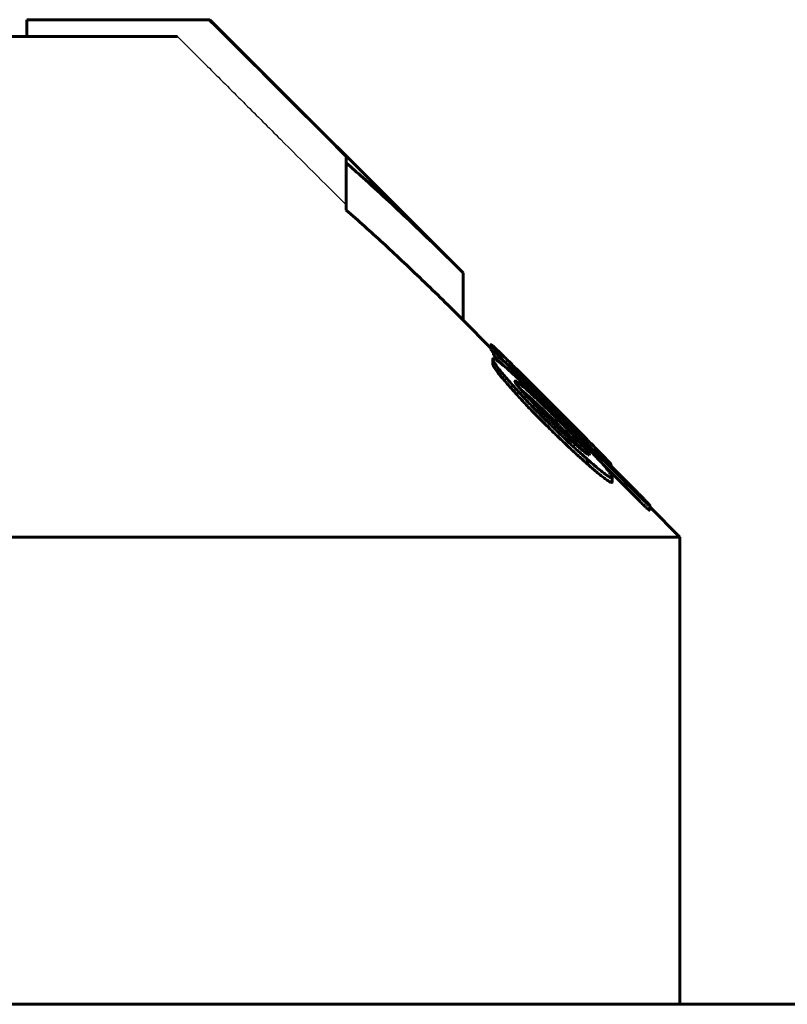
# Model space of a CAD drawing. Header units: millimetres. Extents: x -268 to 542, y -145 to 144.
# Tile 6 of 14: x 20 to 43, y 112 to 142. Entities that reach past the tile are written whole.
import ezdxf

# ---------------------------------------------------------------- set-up
doc = ezdxf.new("R2010")
doc.units = ezdxf.units.MM
doc.linetypes.add('K5LT-1', pattern=[0])
doc.linetypes.add('K5LT_BASIC', pattern=[0])
doc.layers.add('Системный слой (1)', color=7, linetype='Continuous', true_color=0x6c6c6c)

# ---------------------------------------------------------------- blocks, each defined once
blk = doc.blocks.new('U1')
at = {"layer": 'Системный слой (1)', "color": 150, "linetype": 'K5LT_BASIC', "lineweight": 60, "true_color": 0x0080ff}
for p, q in [((34.681, 131.671), (34.721, 131.631)), ((37.725, 128.641), (38.798, 127.571))]:
    blk.add_line(p, q, dxfattribs=at)
blk = doc.blocks.new('U6')
at = {"layer": 'Системный слой (1)', "color": 150, "linetype": 'K5LT_BASIC', "lineweight": 60, "true_color": 0x0080ff}
for p, q in [((36.776, 129.428), (36.605, 129.608)), ((36.942, 129.252), (36.776, 129.428)), ((37.097, 129.083), (36.942, 129.252))]:
    blk.add_line(p, q, dxfattribs=at)
blk = doc.blocks.new('U10')
at = {"layer": 'Системный слой (1)', "color": 150, "linetype": 'K5LT_BASIC', "lineweight": 60, "true_color": 0x0080ff}
for p, q in [((34.337, 132.163), (33.5, 133)), ((40, 126.5), (39.105, 127.395))]:
    blk.add_line(p, q, dxfattribs=at)
blk = doc.blocks.new('U21')
at = {"layer": 'Системный слой (1)', "color": 150, "linetype": 'K5LT_BASIC', "lineweight": 60, "true_color": 0x0080ff}
for p, q in [((35.57, 130.621), (35.241, 130.912)), ((35.932, 130.279), (35.57, 130.621)), ((36.298, 129.919), (35.932, 130.279))]:
    blk.add_line(p, q, dxfattribs=at)
blk = doc.blocks.new('U22')
at = {"layer": 'Системный слой (1)', "color": 150, "linetype": 'K5LT_BASIC', "lineweight": 60, "true_color": 0x0080ff}
for p, q in [((37.935, 128.664), (37.937, 128.66)), ((37.937, 128.66), (37.938, 128.658)), ((37.938, 128.658), (37.938, 128.656))]:
    blk.add_line(p, q, dxfattribs=at)
blk = doc.blocks.new('U23')
at = {"layer": 'Системный слой (1)', "color": 150, "linetype": 'K5LT_BASIC', "lineweight": 60, "true_color": 0x0080ff}
for p, q in [((34.337, 132.121), (34.345, 132.105)), ((34.345, 132.105), (34.371, 132.072)), ((34.371, 132.072), (34.412, 132.024))]:
    blk.add_line(p, q, dxfattribs=at)

msp = doc.modelspace()

# ---------------------------------------------------------------- linework, layer by layer
at = {"layer": 'Системный слой (1)', "color": 150, "linetype": 'K5LT_BASIC', "lineweight": 60, "true_color": 0x0080ff}
for p, q in [((25.855, 142), (20.425, 142)), ((20.425, 141.5), (20.425, 142)), ((25.855, 142), (25.914, 142)), ((33.5, 134.414), (25.914, 142)), ((1.75, 141.5), (24.939, 141.5)), ((30, 137.711), (30, 137.863)), ((30, 136.297), (30, 137.711)), ((33.5, 133), (33.5, 134.414)), ((34.337, 132.121), (34.337, 132.263)), ((34.412, 132.1), (34.412, 132.112)), ((34.412, 131.959), (34.412, 132.1)), ((34.681, 131.866), (34.681, 131.867)), ((34.391, 131.684), (34.391, 131.826)), ((34.937, 131.651), (34.937, 131.675)), ((34.555, 131.413), (34.555, 131.555)), ((35.128, 131.048), (35.128, 131.143)), ((35.776, 130.865), (36.066, 130.575)), ((36.052, 130.5), (35.909, 130.643)), ((36.066, 130.575), (36.335, 130.305)), ((36.209, 130.225), (36.298, 130.139)), ((36.25, 130.304), (36.25, 130.381)), ((36.298, 129.919), (36.298, 130.061)), ((36.605, 129.608), (36.605, 129.749)), ((37.185, 129.419), (37.185, 129.416)), ((37.287, 128.98), (37.287, 128.955)), ((37.232, 128.679), (37.232, 128.821)), ((37.809, 128.748), (37.897, 128.66)), ((37.897, 128.66), (38.583, 127.976)), ((37.935, 128.673), (37.935, 128.67)), ((37.935, 128.623), (37.935, 128.67)), ((37.938, 128.619), (37.938, 128.656)), ((37.969, 128.151), (37.969, 128.292)), ((39.105, 127.433), (39.105, 127.432)), ((39.105, 127.291), (39.105, 127.432)), ((-40, 126.5), (40, 126.5)), ((40, 112.5), (40, 126.5)), ((230.9, 112.5), (-230.9, 112.5))]:
    msp.add_line(p, q, dxfattribs=at)
at = {"layer": 'Системный слой (1)', "color": 7, "linetype": 'K5LT-1'}
for points, knots in [([(30, 137.863), (28.833, 139.028), (27.452, 140.407), (26.07, 141.786), (25.855, 142)], [0, 0, 0, 0, 1.650023, 1.954023, 1.954023, 1.954023, 1.954023]), ([(24.939, 141.5), (25.258, 141.181), (25.937, 140.504), (26.967, 139.476), (28.334, 138.112), (29.343, 137.105), (30, 136.449)], [0, 0, 0, 0, 1.276408, 2.707342, 4.113524, 6.73638, 6.73638, 6.73638, 6.73638])]:
    msp.add_open_spline(points, degree=3, knots=knots, dxfattribs=at)
at = {"layer": 'Системный слой (1)', "color": 150, "linetype": 'K5LT_BASIC', "lineweight": 60, "true_color": 0x0080ff}
for points, knots in [([(33.5, 134.414), (32.968, 134.946), (31.976, 135.915), (30.802, 137), (30.166, 137.565), (30, 137.711)], [0, 0, 0, 0, 2.785493, 5.164573, 6, 6, 6, 6]), ([(30, 136.297), (30.366, 135.975), (30.921, 135.476), (31.678, 134.772), (32.484, 134.005), (33.096, 133.404), (33.5, 133)], [0, 0, 0, 0, 2.151751, 3.2806, 4.526654, 7, 7, 7, 7]), ([(34.879, 131.757), (34.788, 131.847), (34.681, 131.952), (34.545, 132.082), (34.464, 132.159), (34.397, 132.22), (34.361, 132.25), (34.341, 132.265), (34.337, 132.265), (34.337, 132.263)], [0, 0, 0, 0, 3.323137, 4.054228, 5.836909, 7.201659, 8.167334, 9.009074, 10, 10, 10, 10]), ([(34.337, 132.263), (34.337, 132.26), (34.341, 132.253), (34.358, 132.229), (34.389, 132.191), (34.447, 132.124), (34.543, 132.017), (34.626, 131.927), (34.681, 131.867)], [0, 0, 0, 0, 1.268083, 1.846967, 3.129028, 4.783434, 6.323459, 9, 9, 9, 9]), ([(34.681, 131.866), (34.65, 131.897), (34.611, 131.936), (34.569, 131.976), (34.55, 131.994), (34.529, 132.015), (34.503, 132.038), (34.477, 132.062), (34.454, 132.081), (34.43, 132.101), (34.418, 132.109), (34.412, 132.112)], [0, 0, 0, 0, 3.166019, 3.76531, 4.307328, 5.112398, 6.110828, 7.270967, 8.489876, 9.607573, 12, 12, 12, 12]), ([(34.412, 132.1), (34.434, 132.076), (34.476, 132.028), (34.541, 131.958), (34.608, 131.887), (34.655, 131.839), (34.681, 131.813)], [0, 0, 0, 0, 2.149024, 3.89806, 5.313071, 7, 7, 7, 7]), ([(34.412, 131.959), (34.434, 131.934), (34.476, 131.887), (34.541, 131.816), (34.608, 131.746), (34.655, 131.697), (34.681, 131.671)], [0, 0, 0, 0, 2.149024, 3.89806, 5.313071, 7, 7, 7, 7]), ([(35.759, 130.669), (35.679, 130.747), (35.523, 130.896), (35.3, 131.108), (35.104, 131.29), (34.928, 131.451), (34.79, 131.573), (34.675, 131.671), (34.587, 131.742), (34.511, 131.797), (34.457, 131.831), (34.409, 131.851), (34.393, 131.843), (34.391, 131.828), (34.391, 131.826)], [0, 0, 0, 0, 2.001883, 3.835557, 5.508742, 6.953374, 8.455085, 9.301084, 10.406075, 11.35307, 12.243666, 13.119069, 14.711962, 15, 15, 15, 15]), ([(34.391, 131.826), (34.391, 131.814), (34.403, 131.782), (34.454, 131.693), (34.512, 131.612), (34.555, 131.555)], [0, 0, 0, 0, 1.831548, 3.285055, 6, 6, 6, 6]), ([(34.391, 131.684), (34.391, 131.672), (34.403, 131.64), (34.454, 131.552), (34.512, 131.47), (34.555, 131.413)], [0, 0, 0, 0, 1.831548, 3.285055, 6, 6, 6, 6]), ([(35.776, 130.865), (35.67, 130.97), (35.49, 131.15), (35.218, 131.422), (35.024, 131.614), (34.906, 131.73), (34.879, 131.757)], [0, 0, 0, 0, 2.418259, 4.127674, 6.330572, 7, 7, 7, 7]), ([(34.937, 131.675), (34.933, 131.678), (34.927, 131.682), (34.919, 131.688), (34.912, 131.693), (34.908, 131.696), (34.905, 131.697), (34.903, 131.698), (34.903, 131.698), (34.903, 131.697)], [0, 0, 0, 0, 2.512746, 4.31796, 6.316921, 7.775851, 8.785342, 9.49352, 10, 10, 10, 10]), ([(35.909, 130.643), (35.825, 130.728), (35.713, 130.841), (35.543, 131.014), (35.424, 131.135), (35.285, 131.278), (35.196, 131.371), (35.11, 131.462), (35.06, 131.514), (35.015, 131.563), (34.978, 131.604), (34.943, 131.644), (34.917, 131.675), (34.905, 131.691), (34.903, 131.696), (34.903, 131.697)], [0, 0, 0, 0, 3.196409, 4.187222, 6.481063, 7.786078, 9.721255, 10.161646, 11.621403, 12.038968, 12.563355, 13.767353, 14.539504, 15.308738, 16, 16, 16, 16]), ([(36.25, 130.381), (36.152, 130.479), (36.022, 130.609), (35.803, 130.828), (35.656, 130.974), (35.459, 131.169), (35.339, 131.288), (35.197, 131.427), (35.088, 131.533), (34.992, 131.625), (34.947, 131.666), (34.937, 131.675)], [0, 0, 0, 0, 2.505323, 3.304172, 5.573791, 6.266122, 8.401698, 8.744245, 10.185018, 11.540199, 12, 12, 12, 12]), ([(34.555, 131.555), (34.625, 131.468), (34.747, 131.32), (34.94, 131.097), (35.143, 130.871), (35.339, 130.66), (35.526, 130.463), (35.758, 130.224), (35.955, 130.027), (36.1, 129.885)], [0, 0, 0, 0, 1.843537, 2.97405, 4.174793, 5.917118, 6.640563, 7.549314, 10, 10, 10, 10]), ([(34.555, 131.413), (34.625, 131.327), (34.747, 131.179), (34.94, 130.956), (35.143, 130.729), (35.339, 130.518), (35.526, 130.322), (35.758, 130.083), (35.955, 129.886), (36.1, 129.744)], [0, 0, 0, 0, 1.843537, 2.97405, 4.174793, 5.917118, 6.640563, 7.549314, 10, 10, 10, 10]), ([(35.128, 131.143), (35.111, 131.153), (35.091, 131.165), (35.07, 131.173), (35.059, 131.174), (35.056, 131.169), (35.056, 131.166)], [0, 0, 0, 0, 2.938772, 3.851431, 5.51168, 7, 7, 7, 7]), ([(35.759, 130.353), (35.689, 130.425), (35.558, 130.563), (35.415, 130.717), (35.307, 130.837), (35.249, 130.902), (35.184, 130.978), (35.147, 131.024), (35.113, 131.067), (35.09, 131.099), (35.067, 131.134), (35.057, 131.156), (35.056, 131.164), (35.056, 131.166)], [0, 0, 0, 0, 3.140996, 5.93946, 6.749985, 8.565321, 9.000165, 10.510641, 10.961022, 11.557246, 12.572518, 13.638732, 14, 14, 14, 14]), ([(36.298, 130.061), (36.196, 130.162), (36.022, 130.333), (35.816, 130.532), (35.689, 130.652), (35.603, 130.732), (35.483, 130.843), (35.349, 130.963), (35.218, 131.073), (35.155, 131.122), (35.128, 131.143)], [0, 0, 0, 0, 2.708909, 4.564525, 5.429396, 6.103885, 6.86024, 8.714311, 9.931882, 11, 11, 11, 11]), ([(36.192, 130.245), (36.188, 130.249), (36.167, 130.269), (36.089, 130.346), (35.949, 130.483), (35.825, 130.605), (35.759, 130.669)], [0, 0, 0, 0, 0.21011, 0.989382, 3.804876, 7, 7, 7, 7]), ([(36.052, 130.5), (36.126, 130.427), (36.262, 130.292), (36.497, 130.06), (36.658, 129.904), (36.755, 129.81)], [0, 0, 0, 0, 1.871198, 3.445413, 6, 6, 6, 6]), ([(35.759, 130.353), (35.811, 130.298), (35.923, 130.183), (36.039, 130.068), (36.1, 130.008)], [0, 0, 0, 0, 2.369705, 5, 5, 5, 5]), ([(36.209, 130.225), (36.209, 130.226), (36.209, 130.227), (36.206, 130.23), (36.203, 130.233), (36.198, 130.238), (36.195, 130.242), (36.192, 130.245)], [0, 0, 0, 0, 2.215334, 3.091397, 4.634629, 5.534352, 8, 8, 8, 8]), ([(37.185, 129.419), (37.185, 129.421), (37.18, 129.429), (37.159, 129.454), (37.126, 129.49), (37.083, 129.536), (37.032, 129.589), (36.983, 129.64), (36.909, 129.716), (36.825, 129.801), (36.699, 129.929), (36.54, 130.09), (36.376, 130.255), (36.276, 130.355), (36.25, 130.381)], [0, 0, 0, 0, 1.056316, 1.900876, 2.671768, 3.804689, 4.528098, 5.308655, 6.155829, 7.809063, 8.797381, 11.205203, 13.999692, 15, 15, 15, 15]), ([(37.648, 128.729), (37.508, 128.883), (37.285, 129.125), (36.836, 129.597), (36.525, 129.913), (36.298, 130.139)], [0, 0, 0, 0, 2.148052, 3.219622, 6, 6, 6, 6]), ([(37.539, 129.095), (37.432, 129.204), (37.252, 129.386), (37.019, 129.621), (36.835, 129.806), (36.67, 129.971), (36.497, 130.143), (36.389, 130.251), (36.335, 130.305)], [0, 0, 0, 0, 2.602905, 4.261046, 5.304934, 6.703508, 7.852297, 9, 9, 9, 9]), ([(36.1, 130.008), (36.187, 129.923), (36.303, 129.809), (36.483, 129.635), (36.612, 129.513), (36.773, 129.364), (36.888, 129.261), (37.005, 129.159), (37.084, 129.093), (37.157, 129.036), (37.204, 129.002), (37.251, 128.972), (37.275, 128.959), (37.287, 128.955)], [0, 0, 0, 0, 2.723199, 3.570208, 5.547379, 6.68944, 8.580364, 9.192294, 10.6197, 11.40772, 12.16309, 12.864209, 14, 14, 14, 14]), ([(36.1, 129.885), (36.198, 129.789), (36.392, 129.6), (36.681, 129.324), (36.963, 129.063), (37.144, 128.899), (37.232, 128.821)], [0, 0, 0, 0, 1.812072, 3.593272, 5.310134, 7, 7, 7, 7]), ([(36.605, 129.749), (36.556, 129.799), (36.489, 129.867), (36.402, 129.954), (36.353, 130.004), (36.318, 130.04), (36.303, 130.056), (36.298, 130.061)], [0, 0, 0, 0, 3.796103, 5.240704, 6.761289, 7.604899, 8, 8, 8, 8]), ([(36.605, 129.608), (36.556, 129.657), (36.489, 129.725), (36.402, 129.813), (36.353, 129.862), (36.318, 129.898), (36.303, 129.914), (36.298, 129.919)], [0, 0, 0, 0, 3.796103, 5.240704, 6.761289, 7.604899, 8, 8, 8, 8]), ([(36.755, 129.81), (36.801, 129.766), (36.887, 129.684), (36.983, 129.594), (37.054, 129.528), (37.102, 129.484), (37.143, 129.447), (37.167, 129.426), (37.181, 129.416), (37.185, 129.415), (37.185, 129.416)], [0, 0, 0, 0, 2.617548, 4.950478, 5.810805, 7.301114, 8.438453, 9.332207, 10.13673, 11, 11, 11, 11]), ([(36.1, 129.744), (36.198, 129.648), (36.392, 129.458), (36.681, 129.183), (36.963, 128.921), (37.144, 128.758), (37.232, 128.679)], [0, 0, 0, 0, 1.812072, 3.593272, 5.310134, 7, 7, 7, 7]), ([(37.287, 128.98), (37.287, 128.984), (37.283, 128.994), (37.269, 129.018), (37.247, 129.048), (37.22, 129.082), (37.184, 129.125), (37.137, 129.179), (37.065, 129.26), (36.97, 129.364), (36.851, 129.491), (36.729, 129.62), (36.644, 129.708), (36.605, 129.749)], [0, 0, 0, 0, 0.808228, 1.634991, 2.32156, 3.104804, 3.863879, 4.856624, 6.067678, 7.999807, 9.935399, 12.115742, 14, 14, 14, 14]), ([(37.935, 128.673), (37.935, 128.675), (37.921, 128.694), (37.878, 128.743), (37.831, 128.793), (37.785, 128.842), (37.691, 128.94), (37.603, 129.03), (37.539, 129.095)], [0, 0, 0, 0, 1.602993, 3.296068, 3.873216, 4.883372, 6.0999, 9, 9, 9, 9]), ([(37.232, 128.821), (37.322, 128.744), (37.465, 128.622), (37.615, 128.5), (37.726, 128.414), (37.796, 128.363), (37.861, 128.319), (37.902, 128.295), (37.938, 128.279), (37.963, 128.275), (37.969, 128.284), (37.969, 128.292)], [0, 0, 0, 0, 2.923285, 4.715447, 5.443341, 7.234791, 7.761387, 8.813304, 9.737061, 10.71095, 12, 12, 12, 12]), ([(37.232, 128.679), (37.322, 128.602), (37.465, 128.481), (37.615, 128.359), (37.726, 128.273), (37.796, 128.221), (37.861, 128.178), (37.902, 128.153), (37.938, 128.137), (37.963, 128.134), (37.969, 128.142), (37.969, 128.151)], [0, 0, 0, 0, 2.923285, 4.715447, 5.443341, 7.234791, 7.761387, 8.813304, 9.737061, 10.71095, 12, 12, 12, 12]), ([(37.969, 128.292), (37.969, 128.3), (37.965, 128.317), (37.946, 128.354), (37.919, 128.395), (37.883, 128.446), (37.843, 128.498), (37.77, 128.588), (37.701, 128.669), (37.648, 128.729)], [0, 0, 0, 0, 1.510628, 2.502883, 3.928572, 4.910374, 5.996699, 7.175337, 10, 10, 10, 10]), ([(37.809, 128.748), (37.809, 128.748), (37.808, 128.748), (37.807, 128.75), (37.805, 128.752), (37.802, 128.755), (37.797, 128.76), (37.788, 128.769), (37.775, 128.782), (37.733, 128.824), (37.696, 128.861), (37.666, 128.892)], [0, 0, 0, 0, 0.151054, 0.259161, 0.475123, 0.683158, 1.049633, 1.719723, 2.90153, 4.421622, 12, 12, 12, 12]), ([(37.666, 128.892), (37.698, 128.862), (37.747, 128.818), (37.814, 128.759), (37.858, 128.721), (37.889, 128.697), (37.908, 128.682), (37.929, 128.668), (37.935, 128.667), (37.935, 128.67)], [0, 0, 0, 0, 1.939633, 3.083508, 4.848223, 5.908439, 6.694048, 7.636489, 10, 10, 10, 10]), ([(39.05, 127.499), (39.034, 127.517), (39.001, 127.553), (38.941, 127.615), (38.869, 127.689), (38.787, 127.771), (38.689, 127.87), (38.623, 127.936), (38.583, 127.976)], [0, 0, 0, 0, 1.34995, 2.281421, 3.617318, 5.469953, 6.785782, 9, 9, 9, 9]), ([(38.798, 127.713), (38.83, 127.681), (38.875, 127.636), (38.927, 127.586), (38.959, 127.556), (38.991, 127.527), (39.023, 127.498), (39.052, 127.473), (39.081, 127.449), (39.097, 127.437), (39.105, 127.432)], [0, 0, 0, 0, 2.625993, 3.611412, 4.368625, 5.376753, 6.546526, 7.778856, 8.924314, 11, 11, 11, 11]), ([(38.798, 127.571), (38.83, 127.539), (38.875, 127.495), (38.927, 127.445), (38.959, 127.415), (38.991, 127.386), (39.023, 127.356), (39.052, 127.332), (39.081, 127.307), (39.097, 127.296), (39.105, 127.291)], [0, 0, 0, 0, 2.625993, 3.611412, 4.368625, 5.376753, 6.546526, 7.778856, 8.924314, 11, 11, 11, 11]), ([(39.105, 127.433), (39.105, 127.434), (39.104, 127.435), (39.1, 127.44), (39.095, 127.447), (39.084, 127.46), (39.069, 127.478), (39.055, 127.493), (39.05, 127.499)], [0, 0, 0, 0, 0.659941, 1.593255, 2.707914, 3.739806, 6.984148, 9, 9, 9, 9])]:
    msp.add_open_spline(points, degree=3, knots=knots, dxfattribs=at)
msp.add_open_spline([(38.798, 127.713), (37.426, 129.08), (36.054, 130.446), (34.681, 131.813)], degree=3, dxfattribs=at)

# ---------------------------------------------------------------- block references
at = {"layer": 'Системный слой (1)'}
for name in ['U10', 'U23', 'U1', 'U21', 'U6', 'U22']:
    msp.add_blockref(name, (0, 0), dxfattribs=at)

doc.saveas('drawing.dxf')
